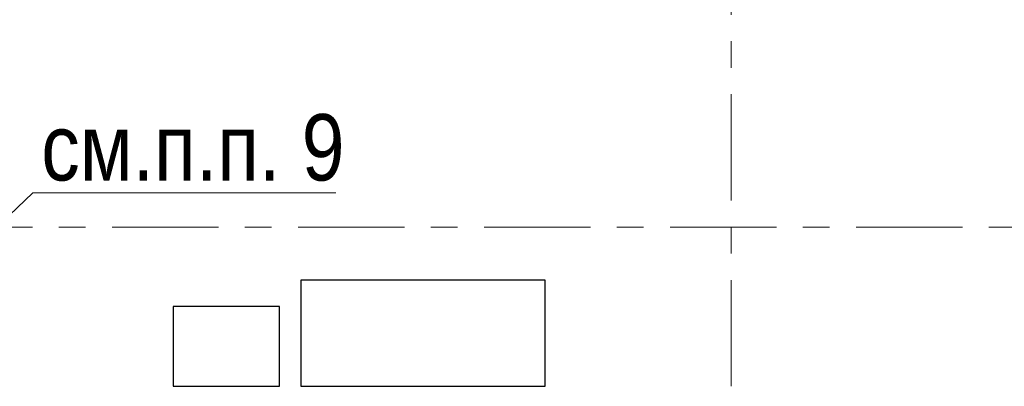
# Model space of a CAD drawing. Header units: metres. Extents: x -38 to 93, y -15 to 21.
# Tile 55 of 193: x 48.82 to 52.53, y 6.8 to 8.18. Entities that reach past the tile are written whole.
import ezdxf

# ---------------------------------------------------------------- set-up
doc = ezdxf.new("R2010")
doc.units = ezdxf.units.M
doc.linetypes.add('______11', pattern=[0.5, 0.4, -0.05, 0, -0.05])
doc.linetypes.add('______5', pattern=[1.1, 0.8, -0.1, 0.1, -0.1])
for name, color, linetype, lineweight in [('XR$2$Осевая линия (1)', 7, '______5', 13), ('XR$4$Общий слой (1)_1', 7, 'Continuous', 13), ('XR$4$Перекрытие (1)', 7, 'Continuous', 35), ('XR$4$Фундамент (1)_1', 7, 'Continuous', 35)]:
    doc.layers.add(name, color=color, linetype=linetype, lineweight=lineweight)
doc.styles.add('ARIAL', font='arial.ttf')

msp = doc.modelspace()

# ---------------------------------------------------------------- linework, layer by layer
at = {"layer": 'XR$2$Осевая линия (1)', "color": 253, "linetype": '______11', "lineweight": 13, "true_color": 0xa0a0a0, "transparency": 33554687}
for p, q in [((51.5, 6.8), (51.5, 19.78)), ((-2.63, 7.4), (62.6, 7.4))]:
    msp.add_line(p, q, dxfattribs=at)
at = {"layer": 'XR$4$Общий слой (1)_1', "color": 7, "linetype": 'Continuous', "lineweight": 13, "transparency": 33554687}
msp.add_lwpolyline([(48.6937, 7.3593), (48.8723, 7.5285), (50.0123, 7.5285)], dxfattribs=at)
at = {"layer": 'XR$4$Перекрытие (1)', "color": 7, "linetype": 'Continuous', "lineweight": 25, "transparency": 33554687}
for p, q in [((49.88, 7.2002), (49.88, 6.8002)), ((50.8, 7.2002), (49.88, 7.2002)), ((50.8, 6.8002), (50.8, 7.2002)), ((49.4, 7.1002), (49.4, 6.8002)), ((49.8, 7.1002), (49.4, 7.1002)), ((49.8, 6.8002), (49.8, 7.1002)), ((49.4, 6.8002), (49.8, 6.8002)), ((49.88, 6.8002), (50.8, 6.8002))]:
    msp.add_line(p, q, dxfattribs=at)

# ---------------------------------------------------------------- texts
at = {"layer": 'XR$4$Фундамент (1)_1', "color": 7, "linetype": 'Continuous', "lineweight": 13, "transparency": 33554687, "insert": (48.9034, 7.6986), "char_height": 0.25, "width": 1.482417, "attachment_point": 4, "style": 'ARIAL'}
msp.add_mtext('\\W0.83;см.п.п. 9', dxfattribs=at)

doc.saveas('drawing.dxf')
